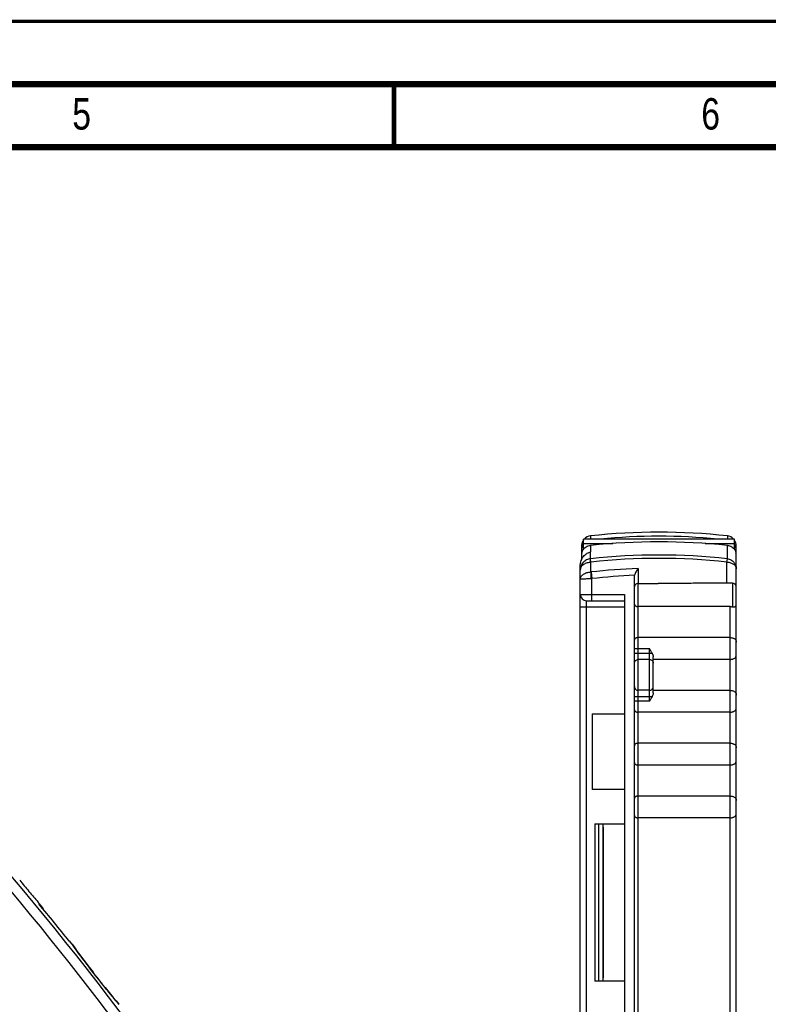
# Model space of a CAD drawing. Header units: millimetres. Extents: x 0 to 420, y 0 to 297.
# Tile 16 of 22: x 235 to 295, y 219 to 297. Entities that reach past the tile are written whole.
import ezdxf

# ---------------------------------------------------------------- set-up
doc = ezdxf.new("R2010")
doc.units = ezdxf.units.MM
doc.header["$LTSCALE"] = 23.1
doc.layers.add('T-EM12-T00-000_DXF_FORMAT', color=7, linetype='CONTINUOUS')
doc.layers.add('T-EM12-T00-0DXF_CONTINUOUS_LINE', color=7, linetype='CONTINUOUS')
doc.styles.get("Standard").update_dxf_attribs({"font": 'txt', "width": 0.8})

msp = doc.modelspace()

# ---------------------------------------------------------------- linework, layer by layer
at = {"layer": 'T-EM12-T00-000_DXF_FORMAT', "color": 9, "linetype": 'Continuous', "const_width": 0.25}
msp.add_lwpolyline([(0, 297), (420, 297)], dxfattribs=at)
at = {"layer": 'T-EM12-T00-000_DXF_FORMAT', "color": 7, "linetype": 'Continuous'}
for points, const_width in [([(415, 292), (15, 292)], 0.5), ([(265, 287), (265, 292)], 0.35), ([(410, 287), (20, 287)], 0.5)]:
    msp.add_lwpolyline(points, dxfattribs=dict(at, const_width=const_width))
at = {"layer": 'T-EM12-T00-0DXF_CONTINUOUS_LINE', "color": 9, "linetype": 'Continuous'}
for p, q in [((280.6211, 256.0766), (280.6217, 256.0765)), ((280.6217, 256.0765), (280.6217, 255.8254)), ((291.4963, 256.0766), (291.4957, 256.0765)), ((291.4957, 256.0765), (291.4957, 255.8254)), ((280.0401, 255.3801), (280.0587, 255.3801)), ((280.6217, 255.3235), (280.6217, 254.815)), ((291.4957, 254.2596), (291.4957, 255.3235)), ((292.0587, 255.3801), (292.0773, 255.3801)), ((280.6197, 254.2594), (280.6197, 254.8144)), ((280.6524, 253.9971), (280.6237, 254.2598)), ((280.6514, 253.2098), (280.6524, 253.9971)), ((291.467, 253.9969), (291.4957, 254.2596)), ((291.4688, 252.3261), (291.467, 253.9969)), ((280.6597, 253.2104), (280.7187, 252.6838)), ((284.4019, 253.4836), (284.4017, 252.2948)), ((280.7187, 250.9264), (280.7187, 252.6838)), ((284.4087, 194.5211), (284.4087, 252.2948)), ((291.9087, 252.3264), (291.9087, 250.4376)), ((279.8087, 251.4264), (283.3087, 251.4264)), ((280.3087, 186.4818), (280.3087, 250.9264)), ((279.8087, 250.4264), (283.3087, 250.4264)), ((291.7087, 164.56), (291.7087, 250.4604)), ((284.1087, 247.1264), (285.3087, 247.1264)), ((284.1087, 246.741), (285.5096, 246.741)), ((285.3087, 242.9264), (285.3087, 247.1264)), ((285.3087, 246.2511), (284.4087, 246.2511)), ((285.3087, 243.8017), (284.4087, 243.8017)), ((284.1087, 243.3118), (285.5096, 243.3118)), ((285.3087, 242.9264), (284.1087, 242.9264)), ((239.4227, 223.6057), (239.4036, 223.6326)), ((241.0789, 221.3788), (241.0792, 221.3791)), ((241.3863, 220.9833), (241.3867, 220.9836))]:
    msp.add_line(p, q, dxfattribs=at)
at = {"layer": 'T-EM12-T00-0DXF_CONTINUOUS_LINE', "color": 7, "linetype": 'Continuous'}
for p, q in [((279.9087, 255.2814), (279.9087, 254.1914)), ((280.0587, 255.0104), (280.0587, 255.8254)), ((292.0587, 255.8254), (280.0587, 255.8254)), ((280.0587, 255.4766), (282.395, 255.4766)), ((289.7224, 255.4766), (292.0587, 255.4766)), ((292.0587, 255.0104), (292.0587, 255.8254)), ((292.2087, 158.4264), (292.2087, 255.2814)), ((279.9385, 255.1644), (279.9384, 255.1647)), ((280.0587, 255.1644), (279.9385, 255.1644)), ((292.1789, 255.1644), (292.0587, 255.1644)), ((292.1789, 255.1647), (292.1789, 255.1644)), ((279.8087, 182.8005), (279.8087, 253.7557)), ((284.1087, 195.0408), (284.1087, 252.8034)), ((291.9087, 252.3264), (291.2116, 252.3264)), ((283.3087, 251.4264), (283.3087, 210.9264)), ((280.3087, 250.9264), (283.3087, 250.9264)), ((291.7087, 250.4604), (284.4087, 250.4604)), ((291.7087, 247.9924), (284.4087, 247.9924)), ((285.6087, 243.5885), (285.6087, 246.4643)), ((291.7087, 246.2604), (285.6087, 246.2604)), ((291.7087, 243.7924), (285.6087, 243.7924)), ((280.7587, 241.9264), (280.7587, 235.9264)), ((280.7587, 241.9264), (283.3087, 241.9264)), ((291.7087, 242.0604), (284.4087, 242.0604)), ((291.7087, 239.5924), (284.4087, 239.5924)), ((291.7087, 237.8604), (284.4087, 237.8604)), ((283.3087, 235.9264), (280.7587, 235.9264)), ((291.7087, 235.3924), (284.4087, 235.3924)), ((291.7087, 233.6604), (284.4087, 233.6604)), ((280.9587, 233.1764), (280.9587, 220.6764)), ((280.9587, 233.1764), (283.3087, 233.1764)), ((281.2587, 233.1764), (281.2587, 220.6764)), ((281.6087, 233.1764), (281.6087, 220.6764)), ((281.6087, 232.9264), (281.6355, 232.9264)), ((281.6355, 232.9264), (281.6355, 220.9264)), ((236.7195, 226.9399), (236.7203, 226.9389)), ((236.7882, 226.8), (236.8081, 226.8167)), ((237.1059, 226.4138), (237.1336, 226.4371)), ((239.2117, 223.873), (239.184, 223.8498)), ((239.4036, 223.6326), (239.2117, 223.873)), ((239.4864, 223.5168), (239.4137, 223.6192)), ((239.6038, 223.3527), (239.4864, 223.5168)), ((239.7349, 223.1706), (239.6038, 223.3527)), ((239.8533, 223.0073), (239.7349, 223.1706)), ((239.9875, 222.8236), (239.8533, 223.0073)), ((240.1359, 222.622), (239.9875, 222.8236)), ((240.2419, 222.479), (240.1359, 222.622)), ((240.3529, 222.3302), (240.2419, 222.479)), ((240.4684, 222.1764), (240.3529, 222.3302)), ((240.5877, 222.0186), (240.4684, 222.1764)), ((240.7101, 221.8577), (240.5877, 222.0186)), ((240.8351, 221.6945), (240.7101, 221.8577)), ((240.9619, 221.5302), (240.8351, 221.6945)), ((241.5049, 220.8317), (240.9619, 221.5302)), ((241.6328, 220.6684), (241.5049, 220.8317)), ((281.6087, 220.9264), (281.6355, 220.9264)), ((241.7598, 220.5074), (241.6328, 220.6684)), ((241.8853, 220.3494), (241.7598, 220.5074)), ((242.0086, 220.1952), (241.8853, 220.3494)), ((242.1288, 220.0459), (242.0086, 220.1952)), ((242.2452, 219.902), (242.1288, 220.0459)), ((283.3087, 220.6764), (280.9587, 220.6764)), ((242.3573, 219.7645), (242.2452, 219.902)), ((242.4642, 219.6339), (242.3573, 219.7645)), ((242.6136, 219.4529), (242.4642, 219.6339)), ((242.7478, 219.2913), (242.6136, 219.4529)), ((242.8999, 219.1095), (242.7478, 219.2913)), ((243.0178, 218.9696), (242.8999, 219.1095)), ((243.1441, 218.8206), (243.0178, 218.9696))]:
    msp.add_line(p, q, dxfattribs=at)
for points in [[(286.0587, 256.3753), (285.3903, 256.3708), (284.7058, 256.3569), (284.0214, 256.3335), (283.3373, 256.3006), (282.6536, 256.2584), (281.9704, 256.2067), (281.288, 256.1455), (280.6211, 256.0766)], [(291.4963, 256.0766), (290.8308, 256.1454), (290.1483, 256.2065), (289.4652, 256.2583), (288.7815, 256.3006), (288.0974, 256.3334), (287.413, 256.3568), (286.7284, 256.3708), (286.0587, 256.3753)]]:
    msp.add_lwpolyline(points, dxfattribs=at)
for centre, radius, start, end in [((280.7087, 255.2814), 0.8, 96.289412, 137.142187), ((286.0587, 207.4617), 48.59, 84.469317, 95.530683), ((291.4087, 255.2814), 0.8, 42.857483, 83.710577), ((280.7087, 255.2814), 0.8, 144.34771, 179.999998), ((280.7355, 254.9364), 0.8249, 145.15704, 147.458917), ((286.0587, 203.0638), 52.5418, 84.060441, 95.939559), ((291.4087, 255.2814), 0.8, 0.000003, 35.650926), ((291.3819, 254.9364), 0.8249, 32.541083, 34.84296), ((280.7051, 254.9596), 0.7964, 165.044152, 179.999143), ((280.705, 254.5214), 0.7963, 165.009777, 179.999478), ((283.9184, 254.8956), 3.9861, 182.228994, 182.419658), ((280.7047, 254.9597), 0.796, 164.083662, 165.045455), ((283.3547, 254.9705), 3.4218, 176.524368, 176.746678), ((280.8638, 253.9757), 0.8735, 106.088813, 106.225224), ((288.7627, 254.9705), 3.4218, 3.253322, 3.475632), ((291.4127, 254.9597), 0.796, 14.954571, 15.916338), ((288.199, 254.8956), 3.9861, 357.580342, 357.771006), ((291.4123, 254.5214), 0.7964, 0.001122, 14.989624), ((291.4123, 254.9596), 0.7964, 0.000658, 14.956073), ((284.4064, 252.0701), 0.2247, 89.412469, 91.18325), ((286.0895, 404.3915), 152.106, 269.366839, 269.970256), ((291.9087, 252.0264), 0.3, 0, 90), ((280.3087, 251.4264), 0.5, 180, 270), ((284.1017, 267.9408), 62.659, 218.768304, 219.819965), ((284.1045, 267.9435), 62.6628, 219.820236, 220.871772), ((45.7801, 69.2375), 247.6448, 39.403592, 39.553985), ((45.7801, 69.2375), 247.6087, 38.63978, 39.519209), ((205.4134, 199.8413), 41.3921, 39.978231, 40.670356), ((239.169, 223.4456), 0.3, 35.362828, 38.568815)]:
    msp.add_arc(centre, radius, start, end, dxfattribs=at)
at = {"layer": 'T-EM12-T00-0DXF_CONTINUOUS_LINE', "color": 9, "linetype": 'Continuous'}
for centre, radius, start, end in [((280.7087, 255.2811), 0.8001, 96.240382, 96.289412), ((286.0588, 206.7393), 49.6358, 83.711418, 96.288582), ((291.4087, 255.2811), 0.8001, 83.710577, 83.759614), ((280.7091, 255.2813), 0.8004, 176.352558, 177.010117), ((280.7077, 255.2815), 0.799, 173.487052, 174.019741), ((280.7083, 255.2814), 0.7996, 144.342872, 173.486742), ((45.7801, 69.2375), 246.553, 30.691697, 48.807693), ((286.0586, 204.8958), 49.6623, 83.714635, 96.28302), ((280.5551, 254.8831), 0.6271, 275.91422, 276.283129), ((280.7425, 252.3793), 1.6203, 93.186346, 94.346018), ((286.0586, 204.8758), 49.418, 83.716937, 96.280712), ((280.6486, 253.3093), 0.0996, 271.659339, 276.401148), ((286.059, 205.0131), 48.4988, 91.958019, 96.391909), ((286.059, 205.0427), 47.9395, 92.314069, 96.395794), ((280.6289, 259.3175), 6.6343, 270.194885, 270.775639), ((45.7801, 69.2375), 247.3483, 30.691696, 40.892812), ((290.1338, 259.591), 62.1817, 215.360101, 217.917475), ((45.7801, 69.2375), 247.5654, 37.803302, 37.919241), ((290.2775, 258.9125), 61.8787, 217.80389, 220.369582)]:
    msp.add_arc(centre, radius, start, end, dxfattribs=at)
at = {"layer": 'T-EM12-T00-0DXF_CONTINUOUS_LINE', "color": 7, "linetype": 'Continuous'}
for points, knots in [([(280.0401, 255.3801), (280.0332, 255.3693), (280.0195, 255.3468), (280.0003, 255.3122), (279.9828, 255.2769), (279.9699, 255.2479), (279.961, 255.2259), (279.9553, 255.2112), (279.9505, 255.198), (279.9465, 255.1868), (279.9438, 255.1787), (279.9419, 255.1734), (279.9409, 255.1703), (279.94, 255.1679), (279.9394, 255.1661), (279.9389, 255.165), (279.9387, 255.1644), (279.9385, 255.1644)], [0, 0, 0, 0, 0.1616628, 0.3296969, 0.4971027, 0.6553644, 0.7279558, 0.7944028, 0.853389, 0.9036922, 0.9442448, 0.9605846, 0.9741815, 0.9849628, 0.9928738, 0.9978818, 1, 1, 1, 1]), ([(280.0329, 254.9741), (280.0637, 255.0204), (280.1371, 255.108), (280.2757, 255.2145), (280.4399, 255.291), (280.5602, 255.3171), (280.6217, 255.3235)], [0, 0, 0, 0, 0.2360595, 0.4817647, 0.7371876, 1, 1, 1, 1]), ([(291.4957, 255.3235), (291.5572, 255.3171), (291.6775, 255.291), (291.8417, 255.2145), (291.9803, 255.108), (292.0537, 255.0204), (292.0845, 254.9741)], [0, 0, 0, 0, 0.2628124, 0.5182353, 0.7639405, 1, 1, 1, 1]), ([(292.1708, 255.1869), (292.1602, 255.2174), (292.1334, 255.2841), (292.0984, 255.347), (292.0773, 255.3801)], [0, 0, 0, 0, 0.451355, 1, 1, 1, 1]), ([(279.8087, 253.7557), (279.8087, 253.8391), (279.8302, 253.9967), (279.9083, 254.2054), (280.0091, 254.3746), (280.1528, 254.5483), (280.3514, 254.7088), (280.5314, 254.789), (280.6197, 254.8144)], [0, 0, 0, 0, 0.1759844, 0.3314168, 0.4675343, 0.5896611, 0.8059569, 1, 1, 1, 1]), ([(279.9353, 254.7406), (279.9352, 254.7416), (279.9358, 254.7445), (279.9368, 254.7501), (279.9388, 254.7585), (279.9414, 254.7693), (279.945, 254.7823), (279.9512, 254.8031), (279.961, 254.8322), (279.9756, 254.8687), (279.9982, 254.9173), (280.0183, 254.9522), (280.0329, 254.9741)], [0, 0, 0, 0, 0.0114304, 0.0342779, 0.0680889, 0.1121366, 0.1654613, 0.2269046, 0.3688013, 0.5266807, 0.690025, 1, 1, 1, 1]), ([(292.0845, 254.9741), (292.0991, 254.9522), (292.1192, 254.9173), (292.1418, 254.8687), (292.1564, 254.8322), (292.1662, 254.8031), (292.1724, 254.7823), (292.1759, 254.7693), (292.1786, 254.7585), (292.1806, 254.7501), (292.1816, 254.7445), (292.1822, 254.7416), (292.1821, 254.7406)], [0, 0, 0, 0, 0.309975, 0.4733193, 0.6311987, 0.7730954, 0.8345387, 0.8878634, 0.9319111, 0.9657221, 0.9885696, 1, 1, 1, 1]), ([(292.1789, 255.1644), (292.1787, 255.1644), (292.1785, 255.1651), (292.178, 255.166), (292.1774, 255.1679), (292.1765, 255.1704), (292.1754, 255.1736), (292.1735, 255.1791), (292.1719, 255.1836), (292.1708, 255.1869)], [0, 0, 0, 0, 0.0188702, 0.0685786, 0.149402, 0.2609865, 0.4027244, 0.5738088, 1, 1, 1, 1]), ([(284.4019, 253.4836), (284.3726, 253.4467), (284.3149, 253.3681), (284.2363, 253.24), (284.1679, 253.0983), (284.1347, 252.9961), (284.1233, 252.9431)], [0, 0, 0, 0, 0.230564, 0.4767386, 0.7348122, 1, 1, 1, 1]), ([(284.4017, 252.2948), (284.3625, 252.2939), (284.2852, 252.2788), (284.2026, 252.227), (284.1543, 252.1709), (284.128, 252.1238), (284.1122, 252.0731), (284.1087, 252.0379), (284.1087, 252.0204)], [0, 0, 0, 0, 0.2654201, 0.520009, 0.6428421, 0.7630201, 0.8816438, 1, 1, 1, 1]), ([(291.2116, 252.3264), (290.7791, 252.3264), (289.9133, 252.3212), (288.6138, 252.3051), (287.3128, 252.2895), (286.4448, 252.2854), (286.0106, 252.2855)], [0, 0, 0, 0, 0.2494992, 0.4993597, 0.7495677, 1, 1, 1, 1]), ([(284.1087, 250.6556), (284.1087, 250.6428), (284.1117, 250.6171), (284.1263, 250.5802), (284.1514, 250.5465), (284.1868, 250.5171), (284.2318, 250.4927), (284.2853, 250.4744), (284.3452, 250.463), (284.3872, 250.4604), (284.4087, 250.4604)], [0, 0, 0, 0, 0.0964923, 0.1937998, 0.2971118, 0.4112388, 0.539392, 0.6822754, 0.8375627, 1, 1, 1, 1]), ([(291.9087, 250.4376), (291.9312, 250.4325), (291.9751, 250.4265), (292.0379, 250.4295), (292.0924, 250.4435), (292.137, 250.4672), (292.1709, 250.4991), (292.1938, 250.5374), (292.2064, 250.5806), (292.2087, 250.6109), (292.2087, 250.6264)], [0, 0, 0, 0, 0.1667816, 0.3175146, 0.4511078, 0.5696873, 0.6780469, 0.7823148, 0.888239, 1, 1, 1, 1]), ([(291.7087, 250.4604), (291.743, 250.4604), (291.8103, 250.4563), (291.8766, 250.4448), (291.9087, 250.4376)], [0, 0, 0, 0, 0.5104056, 1, 1, 1, 1]), ([(284.4087, 247.9924), (284.3872, 247.9924), (284.3452, 247.9898), (284.2853, 247.9784), (284.2318, 247.9601), (284.1868, 247.9357), (284.1514, 247.9063), (284.1263, 247.8726), (284.1117, 247.8357), (284.1087, 247.81), (284.1087, 247.7972)], [0, 0, 0, 0, 0.1624373, 0.3177246, 0.460608, 0.5887612, 0.7028882, 0.8062002, 0.9035077, 1, 1, 1, 1]), ([(291.7087, 247.9924), (291.7454, 247.9924), (291.8172, 247.9879), (291.9194, 247.9677), (292.0101, 247.9351), (292.0856, 247.8909), (292.1437, 247.8362), (292.1834, 247.7723), (292.205, 247.7012), (292.2087, 247.6516), (292.2087, 247.6264)], [0, 0, 0, 0, 0.1580866, 0.3088663, 0.447146, 0.5711753, 0.682947, 0.7875096, 0.8912828, 1, 1, 1, 1]), ([(285.5096, 246.741), (285.4797, 246.8057), (285.4137, 246.9348), (285.3441, 247.0618), (285.3087, 247.1264)], [0, 0, 0, 0, 0.4919111, 1, 1, 1, 1]), ([(285.5096, 246.741), (285.5208, 246.7169), (285.5445, 246.6705), (285.5773, 246.6015), (285.6015, 246.5333), (285.6087, 246.4867), (285.6087, 246.4643)], [0, 0, 0, 0, 0.2689174, 0.5280876, 0.7730451, 1, 1, 1, 1]), ([(291.7087, 246.2604), (291.7454, 246.2604), (291.8172, 246.2649), (291.9194, 246.2851), (292.0101, 246.3177), (292.0856, 246.3619), (292.1437, 246.4166), (292.1834, 246.4805), (292.205, 246.5516), (292.2087, 246.6012), (292.2087, 246.6264)], [0, 0, 0, 0, 0.1580866, 0.3088663, 0.447146, 0.5711753, 0.682947, 0.7875096, 0.8912828, 1, 1, 1, 1]), ([(285.6087, 243.5885), (285.6087, 243.5661), (285.6015, 243.5195), (285.5773, 243.4513), (285.5445, 243.3823), (285.5208, 243.3359), (285.5096, 243.3118)], [0, 0, 0, 0, 0.2269562, 0.4719145, 0.7310845, 1, 1, 1, 1]), ([(291.7087, 243.7924), (291.7454, 243.7924), (291.8172, 243.7879), (291.9194, 243.7677), (292.0101, 243.7351), (292.0856, 243.6909), (292.1437, 243.6362), (292.1834, 243.5723), (292.205, 243.5012), (292.2087, 243.4516), (292.2087, 243.4264)], [0, 0, 0, 0, 0.1580866, 0.3088663, 0.447146, 0.5711753, 0.682947, 0.7875096, 0.8912828, 1, 1, 1, 1]), ([(285.5096, 243.3118), (285.4797, 243.2471), (285.4137, 243.118), (285.3441, 242.991), (285.3087, 242.9264)], [0, 0, 0, 0, 0.4919111, 1, 1, 1, 1]), ([(284.1087, 242.2556), (284.1087, 242.2428), (284.1117, 242.2171), (284.1263, 242.1802), (284.1514, 242.1465), (284.1868, 242.1171), (284.2318, 242.0927), (284.2853, 242.0744), (284.3452, 242.063), (284.3872, 242.0604), (284.4087, 242.0604)], [0, 0, 0, 0, 0.0964923, 0.1937998, 0.2971118, 0.4112388, 0.539392, 0.6822754, 0.8375627, 1, 1, 1, 1]), ([(291.7087, 242.0604), (291.7454, 242.0604), (291.8172, 242.0649), (291.9194, 242.0851), (292.0101, 242.1177), (292.0856, 242.1619), (292.1437, 242.2166), (292.1834, 242.2805), (292.205, 242.3516), (292.2087, 242.4012), (292.2087, 242.4264)], [0, 0, 0, 0, 0.1580866, 0.3088663, 0.447146, 0.5711753, 0.682947, 0.7875096, 0.8912828, 1, 1, 1, 1]), ([(284.4087, 239.5924), (284.3872, 239.5924), (284.3452, 239.5898), (284.2853, 239.5784), (284.2318, 239.5601), (284.1868, 239.5357), (284.1514, 239.5063), (284.1263, 239.4726), (284.1117, 239.4357), (284.1087, 239.41), (284.1087, 239.3972)], [0, 0, 0, 0, 0.1624373, 0.3177246, 0.460608, 0.5887612, 0.7028882, 0.8062002, 0.9035077, 1, 1, 1, 1]), ([(291.7087, 239.5924), (291.7454, 239.5924), (291.8172, 239.5879), (291.9194, 239.5677), (292.0101, 239.5351), (292.0856, 239.4909), (292.1437, 239.4362), (292.1834, 239.3723), (292.205, 239.3012), (292.2087, 239.2516), (292.2087, 239.2264)], [0, 0, 0, 0, 0.1580866, 0.3088663, 0.447146, 0.5711753, 0.682947, 0.7875096, 0.8912828, 1, 1, 1, 1]), ([(284.1087, 238.0556), (284.1087, 238.0428), (284.1117, 238.0171), (284.1263, 237.9802), (284.1514, 237.9465), (284.1868, 237.9171), (284.2318, 237.8927), (284.2853, 237.8744), (284.3452, 237.863), (284.3872, 237.8604), (284.4087, 237.8604)], [0, 0, 0, 0, 0.0964923, 0.1937998, 0.2971118, 0.4112388, 0.539392, 0.6822754, 0.8375627, 1, 1, 1, 1]), ([(291.7087, 237.8604), (291.7454, 237.8604), (291.8172, 237.8649), (291.9194, 237.8851), (292.0101, 237.9177), (292.0856, 237.9619), (292.1437, 238.0166), (292.1834, 238.0805), (292.205, 238.1516), (292.2087, 238.2012), (292.2087, 238.2264)], [0, 0, 0, 0, 0.1580866, 0.3088663, 0.447146, 0.5711753, 0.682947, 0.7875096, 0.8912828, 1, 1, 1, 1]), ([(284.4087, 235.3924), (284.3872, 235.3924), (284.3452, 235.3898), (284.2853, 235.3784), (284.2318, 235.3601), (284.1868, 235.3357), (284.1514, 235.3063), (284.1263, 235.2726), (284.1117, 235.2357), (284.1087, 235.21), (284.1087, 235.1972)], [0, 0, 0, 0, 0.1624373, 0.3177246, 0.460608, 0.5887612, 0.7028882, 0.8062002, 0.9035077, 1, 1, 1, 1]), ([(291.7087, 235.3924), (291.7454, 235.3924), (291.8172, 235.3879), (291.9194, 235.3677), (292.0101, 235.3351), (292.0856, 235.2909), (292.1437, 235.2362), (292.1834, 235.1723), (292.205, 235.1012), (292.2087, 235.0516), (292.2087, 235.0264)], [0, 0, 0, 0, 0.1580866, 0.3088663, 0.447146, 0.5711753, 0.682947, 0.7875096, 0.8912828, 1, 1, 1, 1]), ([(284.1087, 233.8556), (284.1087, 233.8428), (284.1117, 233.8171), (284.1263, 233.7802), (284.1514, 233.7465), (284.1868, 233.7171), (284.2318, 233.6927), (284.2853, 233.6744), (284.3452, 233.663), (284.3872, 233.6604), (284.4087, 233.6604)], [0, 0, 0, 0, 0.0964923, 0.1937998, 0.2971118, 0.4112388, 0.539392, 0.6822754, 0.8375627, 1, 1, 1, 1]), ([(291.7087, 233.6604), (291.7454, 233.6604), (291.8172, 233.6649), (291.9194, 233.6851), (292.0101, 233.7177), (292.0856, 233.7619), (292.1437, 233.8166), (292.1834, 233.8805), (292.205, 233.9516), (292.2087, 234.0012), (292.2087, 234.0264)], [0, 0, 0, 0, 0.1580866, 0.3088663, 0.447146, 0.5711753, 0.682947, 0.7875096, 0.8912828, 1, 1, 1, 1])]:
    msp.add_open_spline(points, degree=3, knots=knots, dxfattribs=at)
at = {"layer": 'T-EM12-T00-0DXF_CONTINUOUS_LINE', "color": 9, "linetype": 'Continuous'}
for points, knots in [([(280.6197, 254.2594), (280.5647, 254.2534), (280.4555, 254.2316), (280.3007, 254.17), (280.1597, 254.0816), (280.0373, 253.9695), (279.9377, 253.8372), (279.864, 253.6893), (279.8188, 253.5307), (279.8087, 253.4212), (279.8087, 253.3666)], [0, 0, 0, 0, 0.1258857, 0.251593, 0.3770376, 0.5021694, 0.6269795, 0.7515017, 0.8758083, 1, 1, 1, 1]), ([(279.8087, 253.3666), (279.8087, 253.4052), (279.8193, 253.4841), (279.8657, 253.5968), (279.9406, 253.7011), (280.0409, 253.7937), (280.1633, 253.8718), (280.3538, 253.955), (280.5121, 253.9868), (280.6197, 253.995)], [0, 0, 0, 0, 0.1034327, 0.2103771, 0.323599, 0.4446868, 0.5740083, 0.710875, 1, 1, 1, 1]), ([(280.6197, 253.995), (280.6179, 254.0279), (280.6157, 254.0749), (280.614, 254.1341), (280.6136, 254.1707), (280.6139, 254.2014), (280.6149, 254.2263), (280.6166, 254.245), (280.6184, 254.2554), (280.6197, 254.2594)], [0, 0, 0, 0, 0.3739391, 0.5326681, 0.6708384, 0.7873687, 0.8813969, 0.9523283, 1, 1, 1, 1]), ([(291.467, 253.9969), (291.5643, 253.9922), (291.7078, 253.9681), (291.8819, 253.8998), (291.9942, 253.8346), (292.0865, 253.7565), (292.1557, 253.6678), (292.1988, 253.5713), (292.2087, 253.5034), (292.2087, 253.4703)], [0, 0, 0, 0, 0.2940974, 0.4329086, 0.563276, 0.6841962, 0.7958907, 0.900078, 1, 1, 1, 1]), ([(291.4957, 254.2596), (291.544, 254.2543), (291.64, 254.235), (291.7761, 254.1806), (291.9, 254.1025), (292.0076, 254.0033), (292.0952, 253.8864), (292.16, 253.7557), (292.1998, 253.6154), (292.2087, 253.5186), (292.2087, 253.4703)], [0, 0, 0, 0, 0.1254682, 0.2508411, 0.3760761, 0.5011461, 0.6260462, 0.750794, 0.875427, 1, 1, 1, 1]), ([(279.8087, 252.6419), (279.8087, 252.6776), (279.82, 252.7512), (279.8692, 252.8553), (279.9479, 252.9508), (280.0528, 253.0349), (280.1802, 253.105), (280.3784, 253.1787), (280.541, 253.2047), (280.6514, 253.2098)], [0, 0, 0, 0, 0.0966381, 0.1981915, 0.3083145, 0.4288631, 0.5599964, 0.7005329, 1, 1, 1, 1]), ([(280.6514, 253.2098), (280.6484, 253.1281), (280.6462, 252.9525), (280.6488, 252.777), (280.6514, 252.6833)], [0, 0, 0, 0, 0.4658852, 1, 1, 1, 1]), ([(279.8087, 252.6419), (279.8087, 252.6426), (279.8099, 252.6444), (279.8132, 252.6461), (279.8182, 252.648), (279.8252, 252.6498), (279.8341, 252.6517), (279.8497, 252.6544), (279.874, 252.6575), (279.9087, 252.6609), (279.9504, 252.6642), (279.9989, 252.6674), (280.0537, 252.6703), (280.1142, 252.673), (280.2051, 252.6763), (280.3288, 252.6796), (280.4865, 252.6822), (280.5955, 252.6831), (280.6514, 252.6833)], [0, 0, 0, 0, 0.0025926, 0.0067781, 0.0130625, 0.0215583, 0.0322921, 0.0452648, 0.0778633, 0.119133, 0.168743, 0.2262778, 0.2912467, 0.3630907, 0.4411884, 0.6133821, 0.8018426, 1, 1, 1, 1]), ([(284.1087, 245.9572), (284.1087, 245.9764), (284.1126, 246.015), (284.1298, 246.0705), (284.1577, 246.1217), (284.2077, 246.1814), (284.2911, 246.236), (284.3697, 246.2511), (284.4087, 246.2511)], [0, 0, 0, 0, 0.124041, 0.2482699, 0.3728564, 0.4979056, 0.7482687, 1, 1, 1, 1]), ([(285.3087, 246.2511), (285.3477, 246.2511), (285.4262, 246.236), (285.5097, 246.1814), (285.5597, 246.1217), (285.5876, 246.0705), (285.6048, 246.015), (285.6087, 245.9764), (285.6087, 245.9572)], [0, 0, 0, 0, 0.2517313, 0.5020944, 0.6271436, 0.7517301, 0.875959, 1, 1, 1, 1]), ([(284.1087, 244.0956), (284.1087, 244.0764), (284.1126, 244.0378), (284.1298, 243.9823), (284.1577, 243.9311), (284.2077, 243.8714), (284.2911, 243.8168), (284.3697, 243.8017), (284.4087, 243.8017)], [0, 0, 0, 0, 0.124041, 0.2482699, 0.3728564, 0.4979056, 0.7482687, 1, 1, 1, 1]), ([(285.3087, 243.8017), (285.3477, 243.8017), (285.4262, 243.8168), (285.5097, 243.8714), (285.5597, 243.9311), (285.5876, 243.9823), (285.6048, 244.0378), (285.6087, 244.0764), (285.6087, 244.0956)], [0, 0, 0, 0, 0.2517313, 0.5020944, 0.6271436, 0.7517301, 0.875959, 1, 1, 1, 1])]:
    msp.add_open_spline(points, degree=3, knots=knots, dxfattribs=at)
at = {"layer": 'T-EM12-T00-0DXF_CONTINUOUS_LINE', "color": 7, "linetype": 'Continuous'}
msp.add_open_spline([(284.1087, 252.8034), (284.1087, 252.8502), (284.1135, 252.8973), (284.1233, 252.9431)], degree=3, dxfattribs=at)

# ---------------------------------------------------------------- texts
at = {"layer": 'T-EM12-T00-000_DXF_FORMAT', "color": 5, "linetype": 'Continuous', "char_height": 2.5, "attachment_point": 1, "line_spacing_factor": 0.9}
for s, insert, width in [('5', (239.4276, 290.8879), 2.678571), ('6', (289.4276, 290.8879), 2.946429)]:
    msp.add_mtext(s, dxfattribs=dict(at, insert=insert, width=width))

doc.saveas('drawing.dxf')
